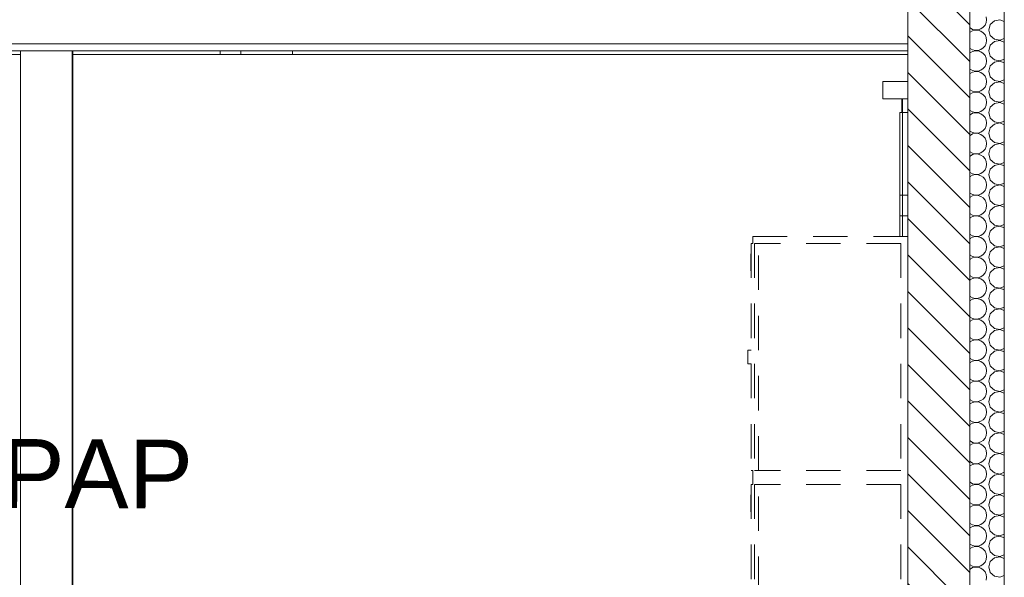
# Model space of a CAD drawing. Header units: millimetres. Extents: x 17009 to 157603, y -19950 to 21829.
# Tile 201 of 208: x 74677 to 77535, y 8040 to 9660. Entities that reach past the tile are written whole.
import ezdxf

# ---------------------------------------------------------------- set-up
doc = ezdxf.new("R2010")
doc.units = ezdxf.units.MM
doc.header["$MEASUREMENT"] = 0
doc.linetypes.add('! STR Pointille', pattern=[175, 100, -75])
for name, color, linetype in [('01-STR_Murs extérieurs.ARCHI', 7, 'Continuous'), ('04-SOE_Cloisons .ARCHI', 7, 'Continuous'), ('04-SOE_Faux Plafond.ARCHI', 7, 'Continuous'), ('05-INF _ ANNOTATIONS.ARCHI', 7, 'Continuous'), ('06-REP _ EQUIP MOBI _ Fluides.ARCHI', 7, 'Continuous'), ('06-REP _ EQUIP MOBI _ hors marché.ARCHI', 7, 'Continuous'), ('06-REP _ EQUIP MOBI _ marché.ARCHI', 7, 'Continuous')]:
    doc.layers.add(name, color=color, linetype=linetype)
doc.styles.add('STYLE_GENERE_1', font='arial.ttf')

# ---------------------------------------------------------------- blocks, each defined once
blk = doc.blocks.new('*X44')
at = {"layer": '01-STR_Murs extérieurs.ARCHI', "color": 7, "linetype": 'Continuous', "lineweight": 5}
for p, q in [((77484, 9660), (77482.9, 9668.2)), ((77435.3, 9636.5), (77436, 9636)), ((77436, 9636), (77443.2, 9632)), ((77467.4, 9633.2), (77474.2, 9637.9)), ((77474.2, 9637.9), (77479.5, 9644.2)), ((77479.5, 9644.2), (77482.9, 9651.8)), ((77482.9, 9651.8), (77484, 9660)), ((77494.5, 9645.8), (77490, 9630)), ((77506.6, 9656.8), (77494.5, 9645.8)), ((77522.7, 9659.9), (77506.6, 9656.8)), ((77535.3, 9655), (77522.7, 9659.9)), ((77435.3, 9623.5), (77436, 9624)), ((77443.2, 9628), (77436, 9624)), ((77443.2, 9632), (77451.3, 9630.1)), ((77451.3, 9629.9), (77443.2, 9628)), ((77451.3, 9630.1), (77459.6, 9630.5)), ((77459.6, 9629.5), (77451.3, 9629.9)), ((77459.6, 9630.5), (77467.4, 9633.2)), ((77467.4, 9626.8), (77459.6, 9629.5)), ((77474.2, 9622.1), (77467.4, 9626.8)), ((77479.5, 9615.8), (77474.2, 9622.1)), ((77482.9, 9608.2), (77479.5, 9615.8)), ((77484, 9600), (77482.9, 9608.2)), ((77490, 9630), (77494.5, 9614.2)), ((77494.5, 9614.2), (77506.6, 9603.2)), ((77467.4, 9573.2), (77474.2, 9577.9)), ((77474.2, 9577.9), (77479.5, 9584.2)), ((77479.5, 9584.2), (77482.9, 9591.8)), ((77482.9, 9591.8), (77484, 9600)), ((77494.5, 9585.8), (77490, 9570)), ((77506.6, 9596.8), (77494.5, 9585.8)), ((77506.6, 9603.2), (77522.7, 9600.1)), ((77522.7, 9599.9), (77506.6, 9596.8)), ((77522.7, 9600.1), (77535.3, 9605)), ((77535.3, 9595), (77522.7, 9599.9)), ((77435.3, 9576.5), (77436, 9576)), ((77435.3, 9563.5), (77436, 9564)), ((77436, 9576), (77443.2, 9572)), ((77443.2, 9568), (77436, 9564)), ((77443.2, 9572), (77451.3, 9570.1)), ((77451.3, 9569.9), (77443.2, 9568)), ((77451.3, 9570.1), (77459.6, 9570.5)), ((77459.6, 9569.5), (77451.3, 9569.9)), ((77459.6, 9570.5), (77467.4, 9573.2)), ((77467.4, 9566.8), (77459.6, 9569.5)), ((77474.2, 9562.1), (77467.4, 9566.8)), ((77479.5, 9555.8), (77474.2, 9562.1)), ((77482.9, 9548.2), (77479.5, 9555.8)), ((77490, 9570), (77494.5, 9554.2)), ((77494.5, 9554.2), (77506.6, 9543.2)), ((77474.2, 9517.9), (77479.5, 9524.2)), ((77479.5, 9524.2), (77482.9, 9531.8)), ((77484, 9540), (77482.9, 9548.2)), ((77482.9, 9531.8), (77484, 9540)), ((77494.5, 9525.8), (77490, 9510)), ((77506.6, 9536.8), (77494.5, 9525.8)), ((77506.6, 9543.2), (77522.7, 9540.1)), ((77522.7, 9539.9), (77506.6, 9536.8)), ((77522.7, 9540.1), (77535.3, 9545)), ((77535.3, 9535), (77522.7, 9539.9)), ((77435.3, 9516.5), (77436, 9516)), ((77435.3, 9503.5), (77436, 9504)), ((77436, 9516), (77443.2, 9512)), ((77443.2, 9508), (77436, 9504)), ((77443.2, 9512), (77451.3, 9510.1)), ((77451.3, 9509.9), (77443.2, 9508)), ((77451.3, 9510.1), (77459.6, 9510.5)), ((77459.6, 9509.5), (77451.3, 9509.9)), ((77459.6, 9510.5), (77467.4, 9513.2)), ((77467.4, 9506.8), (77459.6, 9509.5)), ((77467.4, 9513.2), (77474.2, 9517.9)), ((77474.2, 9502.1), (77467.4, 9506.8)), ((77479.5, 9495.8), (77474.2, 9502.1)), ((77482.9, 9488.2), (77479.5, 9495.8)), ((77490, 9510), (77494.5, 9494.2)), ((77494.5, 9494.2), (77506.6, 9483.2)), ((77474.2, 9457.9), (77479.5, 9464.2)), ((77479.5, 9464.2), (77482.9, 9471.8)), ((77484, 9480), (77482.9, 9488.2)), ((77482.9, 9471.8), (77484, 9480)), ((77494.5, 9465.8), (77490, 9450)), ((77506.6, 9476.8), (77494.5, 9465.8)), ((77506.6, 9483.2), (77522.7, 9480.1)), ((77522.7, 9479.9), (77506.6, 9476.8)), ((77522.7, 9480.1), (77535.3, 9485)), ((77535.3, 9475), (77522.7, 9479.9)), ((77435.3, 9456.5), (77436, 9456)), ((77435.3, 9443.5), (77436, 9444)), ((77436, 9456), (77443.2, 9452)), ((77443.2, 9448), (77436, 9444)), ((77443.2, 9452), (77451.3, 9450.1)), ((77451.3, 9449.9), (77443.2, 9448)), ((77451.3, 9450.1), (77459.6, 9450.5)), ((77459.6, 9449.5), (77451.3, 9449.9)), ((77459.6, 9450.5), (77467.4, 9453.2)), ((77467.4, 9446.8), (77459.6, 9449.5)), ((77467.4, 9453.2), (77474.2, 9457.9)), ((77474.2, 9442.1), (77467.4, 9446.8)), ((77479.5, 9435.8), (77474.2, 9442.1)), ((77482.9, 9428.2), (77479.5, 9435.8)), ((77490, 9450), (77494.5, 9434.2)), ((77494.5, 9434.2), (77506.6, 9423.2)), ((77479.5, 9404.2), (77482.9, 9411.8)), ((77484, 9420), (77482.9, 9428.2)), ((77482.9, 9411.8), (77484, 9420)), ((77494.5, 9405.8), (77490, 9390)), ((77506.6, 9416.8), (77494.5, 9405.8)), ((77506.6, 9423.2), (77522.7, 9420.1)), ((77522.7, 9419.9), (77506.6, 9416.8)), ((77522.7, 9420.1), (77535.3, 9425)), ((77535.3, 9415), (77522.7, 9419.9)), ((77435.3, 9396.5), (77436, 9396)), ((77435.3, 9383.5), (77436, 9384)), ((77436, 9396), (77443.2, 9392)), ((77443.2, 9388), (77436, 9384)), ((77443.2, 9392), (77451.3, 9390.1)), ((77451.3, 9389.9), (77443.2, 9388)), ((77451.3, 9390.1), (77459.6, 9390.5)), ((77459.6, 9389.5), (77451.3, 9389.9)), ((77459.6, 9390.5), (77467.4, 9393.2)), ((77467.4, 9386.8), (77459.6, 9389.5)), ((77467.4, 9393.2), (77474.2, 9397.9)), ((77474.2, 9382.1), (77467.4, 9386.8)), ((77474.2, 9397.9), (77479.5, 9404.2)), ((77479.5, 9375.8), (77474.2, 9382.1)), ((77490, 9390), (77494.5, 9374.2)), ((77482.9, 9368.2), (77479.5, 9375.8)), ((77479.5, 9344.2), (77482.9, 9351.8)), ((77484, 9360), (77482.9, 9368.2)), ((77482.9, 9351.8), (77484, 9360)), ((77494.5, 9374.2), (77506.6, 9363.2)), ((77506.6, 9356.8), (77494.5, 9345.8)), ((77506.6, 9363.2), (77522.7, 9360.1)), ((77522.7, 9359.9), (77506.6, 9356.8)), ((77522.7, 9360.1), (77535.3, 9365)), ((77535.3, 9355), (77522.7, 9359.9)), ((77435.3, 9336.5), (77436, 9336)), ((77435.3, 9323.5), (77436, 9324)), ((77436, 9336), (77443.2, 9332)), ((77443.2, 9328), (77436, 9324)), ((77443.2, 9332), (77451.3, 9330.1)), ((77451.3, 9329.9), (77443.2, 9328)), ((77451.3, 9330.1), (77459.6, 9330.5)), ((77459.6, 9329.5), (77451.3, 9329.9)), ((77459.6, 9330.5), (77467.4, 9333.2)), ((77467.4, 9326.8), (77459.6, 9329.5)), ((77467.4, 9333.2), (77474.2, 9337.9)), ((77474.2, 9322.1), (77467.4, 9326.8)), ((77474.2, 9337.9), (77479.5, 9344.2)), ((77479.5, 9315.8), (77474.2, 9322.1)), ((77494.5, 9345.8), (77490, 9330)), ((77490, 9330), (77494.5, 9314.2)), ((77482.9, 9308.2), (77479.5, 9315.8)), ((77479.5, 9284.2), (77482.9, 9291.8)), ((77484, 9300), (77482.9, 9308.2)), ((77482.9, 9291.8), (77484, 9300)), ((77494.5, 9314.2), (77506.6, 9303.2)), ((77506.6, 9296.8), (77494.5, 9285.8)), ((77506.6, 9303.2), (77522.7, 9300.1)), ((77522.7, 9299.9), (77506.6, 9296.8)), ((77522.7, 9300.1), (77535.3, 9305)), ((77535.3, 9295), (77522.7, 9299.9)), ((77435.3, 9276.5), (77436, 9276)), ((77435.3, 9263.5), (77436, 9264)), ((77436, 9276), (77443.2, 9272)), ((77443.2, 9268), (77436, 9264)), ((77443.2, 9272), (77451.3, 9270.1)), ((77451.3, 9269.9), (77443.2, 9268)), ((77451.3, 9270.1), (77459.6, 9270.5)), ((77459.6, 9269.5), (77451.3, 9269.9)), ((77459.6, 9270.5), (77467.4, 9273.2)), ((77467.4, 9266.8), (77459.6, 9269.5)), ((77467.4, 9273.2), (77474.2, 9277.9)), ((77474.2, 9262.1), (77467.4, 9266.8)), ((77474.2, 9277.9), (77479.5, 9284.2)), ((77494.5, 9285.8), (77490, 9270)), ((77490, 9270), (77494.5, 9254.2)), ((77479.5, 9255.8), (77474.2, 9262.1)), ((77482.9, 9248.2), (77479.5, 9255.8)), ((77484, 9240), (77482.9, 9248.2)), ((77482.9, 9231.8), (77484, 9240)), ((77494.5, 9254.2), (77506.6, 9243.2)), ((77506.6, 9236.8), (77494.5, 9225.8)), ((77506.6, 9243.2), (77522.7, 9240.1)), ((77522.7, 9239.9), (77506.6, 9236.8)), ((77522.7, 9240.1), (77535.3, 9245)), ((77535.3, 9235), (77522.7, 9239.9)), ((77435.3, 9216.5), (77436, 9216)), ((77436, 9216), (77443.2, 9212)), ((77443.2, 9208), (77436, 9204)), ((77443.2, 9212), (77451.3, 9210.1)), ((77451.3, 9209.9), (77443.2, 9208)), ((77451.3, 9210.1), (77459.6, 9210.5)), ((77459.6, 9209.5), (77451.3, 9209.9)), ((77459.6, 9210.5), (77467.4, 9213.2)), ((77467.4, 9206.8), (77459.6, 9209.5)), ((77467.4, 9213.2), (77474.2, 9217.9)), ((77474.2, 9202.1), (77467.4, 9206.8)), ((77474.2, 9217.9), (77479.5, 9224.2)), ((77479.5, 9224.2), (77482.9, 9231.8)), ((77494.5, 9225.8), (77490, 9210)), ((77490, 9210), (77494.5, 9194.2)), ((77435.3, 9203.5), (77436, 9204)), ((77479.5, 9195.8), (77474.2, 9202.1)), ((77482.9, 9188.2), (77479.5, 9195.8)), ((77484, 9180), (77482.9, 9188.2)), ((77482.9, 9171.8), (77484, 9180)), ((77494.5, 9194.2), (77506.6, 9183.2)), ((77506.6, 9176.8), (77494.5, 9165.8)), ((77506.6, 9183.2), (77522.7, 9180.1)), ((77522.7, 9179.9), (77506.6, 9176.8)), ((77522.7, 9180.1), (77535.3, 9185)), ((77535.3, 9175), (77522.7, 9179.9)), ((77435.3, 9156.5), (77436, 9156)), ((77436, 9156), (77443.2, 9152)), ((77443.2, 9148), (77436, 9144)), ((77443.2, 9152), (77451.3, 9150.1)), ((77451.3, 9149.9), (77443.2, 9148)), ((77451.3, 9150.1), (77459.6, 9150.5)), ((77459.6, 9149.5), (77451.3, 9149.9)), ((77459.6, 9150.5), (77467.4, 9153.2)), ((77467.4, 9146.8), (77459.6, 9149.5)), ((77467.4, 9153.2), (77474.2, 9157.9)), ((77474.2, 9157.9), (77479.5, 9164.2)), ((77479.5, 9164.2), (77482.9, 9171.8)), ((77494.5, 9165.8), (77490, 9150)), ((77490, 9150), (77494.5, 9134.2)), ((77435.3, 9143.5), (77436, 9144)), ((77474.2, 9142.1), (77467.4, 9146.8)), ((77479.5, 9135.8), (77474.2, 9142.1)), ((77482.9, 9128.2), (77479.5, 9135.8)), ((77484, 9120), (77482.9, 9128.2)), ((77482.9, 9111.8), (77484, 9120)), ((77494.5, 9134.2), (77506.6, 9123.2)), ((77506.6, 9123.2), (77522.7, 9120.1)), ((77522.7, 9119.9), (77506.6, 9116.8)), ((77522.7, 9120.1), (77535.3, 9125)), ((77535.3, 9115), (77522.7, 9119.9)), ((77435.3, 9096.5), (77436, 9096)), ((77436, 9096), (77443.2, 9092)), ((77443.2, 9092), (77451.3, 9090.1)), ((77459.6, 9090.5), (77467.4, 9093.2)), ((77467.4, 9093.2), (77474.2, 9097.9)), ((77474.2, 9097.9), (77479.5, 9104.2)), ((77479.5, 9104.2), (77482.9, 9111.8)), ((77494.5, 9105.8), (77490, 9090)), ((77506.6, 9116.8), (77494.5, 9105.8)), ((77435.3, 9083.5), (77436, 9084)), ((77443.2, 9088), (77436, 9084)), ((77451.3, 9089.9), (77443.2, 9088)), ((77451.3, 9090.1), (77459.6, 9090.5)), ((77459.6, 9089.5), (77451.3, 9089.9)), ((77467.4, 9086.8), (77459.6, 9089.5)), ((77474.2, 9082.1), (77467.4, 9086.8)), ((77479.5, 9075.8), (77474.2, 9082.1)), ((77482.9, 9068.2), (77479.5, 9075.8)), ((77484, 9060), (77482.9, 9068.2)), ((77490, 9090), (77494.5, 9074.2)), ((77494.5, 9074.2), (77506.6, 9063.2)), ((77506.6, 9063.2), (77522.7, 9060.1)), ((77522.7, 9060.1), (77535.3, 9065)), ((77435.3, 9036.5), (77436, 9036)), ((77436, 9036), (77443.2, 9032)), ((77467.4, 9033.2), (77474.2, 9037.9)), ((77474.2, 9037.9), (77479.5, 9044.2)), ((77479.5, 9044.2), (77482.9, 9051.8)), ((77482.9, 9051.8), (77484, 9060)), ((77494.5, 9045.8), (77490, 9030)), ((77506.6, 9056.8), (77494.5, 9045.8)), ((77522.7, 9059.9), (77506.6, 9056.8)), ((77535.3, 9055), (77522.7, 9059.9)), ((77435.3, 9023.5), (77436, 9024)), ((77443.2, 9028), (77436, 9024)), ((77443.2, 9032), (77451.3, 9030.1)), ((77451.3, 9029.9), (77443.2, 9028)), ((77451.3, 9030.1), (77459.6, 9030.5)), ((77459.6, 9029.5), (77451.3, 9029.9)), ((77459.6, 9030.5), (77467.4, 9033.2)), ((77467.4, 9026.8), (77459.6, 9029.5)), ((77474.2, 9022.1), (77467.4, 9026.8)), ((77479.5, 9015.8), (77474.2, 9022.1)), ((77482.9, 9008.2), (77479.5, 9015.8)), ((77484, 9000), (77482.9, 9008.2)), ((77490, 9030), (77494.5, 9014.2)), ((77494.5, 9014.2), (77506.6, 9003.2)), ((77435.3, 8976.5), (77436, 8976)), ((77467.4, 8973.2), (77474.2, 8977.9)), ((77474.2, 8977.9), (77479.5, 8984.2)), ((77479.5, 8984.2), (77482.9, 8991.8)), ((77482.9, 8991.8), (77484, 9000)), ((77494.5, 8985.8), (77490, 8970)), ((77506.6, 8996.8), (77494.5, 8985.8)), ((77506.6, 9003.2), (77522.7, 9000.1)), ((77522.7, 8999.9), (77506.6, 8996.8)), ((77522.7, 9000.1), (77535.3, 9005)), ((77535.3, 8995), (77522.7, 8999.9)), ((77435.3, 8963.5), (77436, 8964)), ((77436, 8976), (77443.2, 8972)), ((77443.2, 8968), (77436, 8964)), ((77443.2, 8972), (77451.3, 8970.1)), ((77451.3, 8969.9), (77443.2, 8968)), ((77451.3, 8970.1), (77459.6, 8970.5)), ((77459.6, 8969.5), (77451.3, 8969.9)), ((77459.6, 8970.5), (77467.4, 8973.2)), ((77467.4, 8966.8), (77459.6, 8969.5)), ((77474.2, 8962.1), (77467.4, 8966.8)), ((77479.5, 8955.8), (77474.2, 8962.1)), ((77482.9, 8948.2), (77479.5, 8955.8)), ((77484, 8940), (77482.9, 8948.2)), ((77490, 8970), (77494.5, 8954.2)), ((77494.5, 8954.2), (77506.6, 8943.2)), ((77474.2, 8917.9), (77479.5, 8924.2)), ((77479.5, 8924.2), (77482.9, 8931.8)), ((77482.9, 8931.8), (77484, 8940)), ((77494.5, 8925.8), (77490, 8910)), ((77506.6, 8936.8), (77494.5, 8925.8)), ((77506.6, 8943.2), (77522.7, 8940.1)), ((77522.7, 8939.9), (77506.6, 8936.8)), ((77522.7, 8940.1), (77535.3, 8945)), ((77535.3, 8935), (77522.7, 8939.9)), ((77435.3, 8916.5), (77436, 8916)), ((77435.3, 8903.5), (77436, 8904)), ((77436, 8916), (77443.2, 8912)), ((77443.2, 8908), (77436, 8904)), ((77443.2, 8912), (77451.3, 8910.1)), ((77451.3, 8909.9), (77443.2, 8908)), ((77451.3, 8910.1), (77459.6, 8910.5)), ((77459.6, 8909.5), (77451.3, 8909.9)), ((77459.6, 8910.5), (77467.4, 8913.2)), ((77467.4, 8906.8), (77459.6, 8909.5)), ((77467.4, 8913.2), (77474.2, 8917.9)), ((77474.2, 8902.1), (77467.4, 8906.8)), ((77479.5, 8895.8), (77474.2, 8902.1)), ((77482.9, 8888.2), (77479.5, 8895.8)), ((77490, 8910), (77494.5, 8894.2)), ((77494.5, 8894.2), (77506.6, 8883.2)), ((77474.2, 8857.9), (77479.5, 8864.2)), ((77479.5, 8864.2), (77482.9, 8871.8)), ((77484, 8880), (77482.9, 8888.2)), ((77482.9, 8871.8), (77484, 8880)), ((77494.5, 8865.8), (77490, 8850)), ((77506.6, 8876.8), (77494.5, 8865.8)), ((77506.6, 8883.2), (77522.7, 8880.1)), ((77522.7, 8879.9), (77506.6, 8876.8)), ((77522.7, 8880.1), (77535.3, 8885)), ((77535.3, 8875), (77522.7, 8879.9)), ((77435.3, 8856.5), (77436, 8856)), ((77435.3, 8843.5), (77436, 8844)), ((77436, 8856), (77443.2, 8852)), ((77443.2, 8848), (77436, 8844)), ((77443.2, 8852), (77451.3, 8850.1)), ((77451.3, 8849.9), (77443.2, 8848)), ((77451.3, 8850.1), (77459.6, 8850.5)), ((77459.6, 8849.5), (77451.3, 8849.9)), ((77459.6, 8850.5), (77467.4, 8853.2)), ((77467.4, 8846.8), (77459.6, 8849.5)), ((77467.4, 8853.2), (77474.2, 8857.9)), ((77474.2, 8842.1), (77467.4, 8846.8)), ((77479.5, 8835.8), (77474.2, 8842.1)), ((77482.9, 8828.2), (77479.5, 8835.8)), ((77490, 8850), (77494.5, 8834.2)), ((77494.5, 8834.2), (77506.6, 8823.2)), ((77479.5, 8804.2), (77482.9, 8811.8)), ((77484, 8820), (77482.9, 8828.2)), ((77482.9, 8811.8), (77484, 8820)), ((77494.5, 8805.8), (77490, 8790)), ((77506.6, 8816.8), (77494.5, 8805.8)), ((77506.6, 8823.2), (77522.7, 8820.1)), ((77522.7, 8819.9), (77506.6, 8816.8)), ((77522.7, 8820.1), (77535.3, 8825)), ((77535.3, 8815), (77522.7, 8819.9)), ((77435.3, 8796.5), (77436, 8796)), ((77435.3, 8783.5), (77436, 8784)), ((77436, 8796), (77443.2, 8792)), ((77443.2, 8788), (77436, 8784)), ((77443.2, 8792), (77451.3, 8790.1)), ((77451.3, 8789.9), (77443.2, 8788)), ((77451.3, 8790.1), (77459.6, 8790.5)), ((77459.6, 8789.5), (77451.3, 8789.9)), ((77459.6, 8790.5), (77467.4, 8793.2)), ((77467.4, 8786.8), (77459.6, 8789.5)), ((77467.4, 8793.2), (77474.2, 8797.9)), ((77474.2, 8782.1), (77467.4, 8786.8)), ((77474.2, 8797.9), (77479.5, 8804.2)), ((77479.5, 8775.8), (77474.2, 8782.1)), ((77490, 8790), (77494.5, 8774.2)), ((77482.9, 8768.2), (77479.5, 8775.8)), ((77479.5, 8744.2), (77482.9, 8751.8)), ((77484, 8760), (77482.9, 8768.2)), ((77482.9, 8751.8), (77484, 8760)), ((77494.5, 8774.2), (77506.6, 8763.2)), ((77506.6, 8756.8), (77494.5, 8745.8)), ((77506.6, 8763.2), (77522.7, 8760.1)), ((77522.7, 8759.9), (77506.6, 8756.8)), ((77522.7, 8760.1), (77535.3, 8765)), ((77535.3, 8755), (77522.7, 8759.9)), ((77435.3, 8736.5), (77436, 8736)), ((77435.3, 8723.5), (77436, 8724)), ((77436, 8736), (77443.2, 8732)), ((77443.2, 8728), (77436, 8724)), ((77443.2, 8732), (77451.3, 8730.1)), ((77451.3, 8729.9), (77443.2, 8728)), ((77451.3, 8730.1), (77459.6, 8730.5)), ((77459.6, 8729.5), (77451.3, 8729.9)), ((77459.6, 8730.5), (77467.4, 8733.2)), ((77467.4, 8726.8), (77459.6, 8729.5)), ((77467.4, 8733.2), (77474.2, 8737.9)), ((77474.2, 8722.1), (77467.4, 8726.8)), ((77474.2, 8737.9), (77479.5, 8744.2)), ((77479.5, 8715.8), (77474.2, 8722.1)), ((77494.5, 8745.8), (77490, 8730)), ((77490, 8730), (77494.5, 8714.2)), ((77482.9, 8708.2), (77479.5, 8715.8)), ((77479.5, 8684.2), (77482.9, 8691.8)), ((77484, 8700), (77482.9, 8708.2)), ((77482.9, 8691.8), (77484, 8700)), ((77494.5, 8714.2), (77506.6, 8703.2)), ((77506.6, 8696.8), (77494.5, 8685.8)), ((77506.6, 8703.2), (77522.7, 8700.1)), ((77522.7, 8699.9), (77506.6, 8696.8)), ((77522.7, 8700.1), (77535.3, 8705)), ((77535.3, 8695), (77522.7, 8699.9)), ((77435.3, 8676.5), (77436, 8676)), ((77435.3, 8663.5), (77436, 8664)), ((77436, 8676), (77443.2, 8672)), ((77443.2, 8668), (77436, 8664)), ((77443.2, 8672), (77451.3, 8670.1)), ((77451.3, 8669.9), (77443.2, 8668)), ((77451.3, 8670.1), (77459.6, 8670.5)), ((77459.6, 8669.5), (77451.3, 8669.9)), ((77459.6, 8670.5), (77467.4, 8673.2)), ((77467.4, 8666.8), (77459.6, 8669.5)), ((77467.4, 8673.2), (77474.2, 8677.9)), ((77474.2, 8662.1), (77467.4, 8666.8)), ((77474.2, 8677.9), (77479.5, 8684.2)), ((77479.5, 8655.8), (77474.2, 8662.1)), ((77494.5, 8685.8), (77490, 8670)), ((77490, 8670), (77494.5, 8654.2)), ((77482.9, 8648.2), (77479.5, 8655.8)), ((77484, 8640), (77482.9, 8648.2)), ((77482.9, 8631.8), (77484, 8640)), ((77494.5, 8654.2), (77506.6, 8643.2)), ((77506.6, 8636.8), (77494.5, 8625.8)), ((77506.6, 8643.2), (77522.7, 8640.1)), ((77522.7, 8639.9), (77506.6, 8636.8)), ((77522.7, 8640.1), (77535.3, 8645)), ((77535.3, 8635), (77522.7, 8639.9)), ((77435.3, 8616.5), (77436, 8616)), ((77436, 8616), (77443.2, 8612)), ((77443.2, 8608), (77436, 8604)), ((77443.2, 8612), (77451.3, 8610.1)), ((77451.3, 8609.9), (77443.2, 8608)), ((77451.3, 8610.1), (77459.6, 8610.5)), ((77459.6, 8609.5), (77451.3, 8609.9)), ((77459.6, 8610.5), (77467.4, 8613.2)), ((77467.4, 8606.8), (77459.6, 8609.5)), ((77467.4, 8613.2), (77474.2, 8617.9)), ((77474.2, 8602.1), (77467.4, 8606.8)), ((77474.2, 8617.9), (77479.5, 8624.2)), ((77479.5, 8624.2), (77482.9, 8631.8)), ((77494.5, 8625.8), (77490, 8610)), ((77490, 8610), (77494.5, 8594.2)), ((77435.3, 8603.5), (77436, 8604)), ((77479.5, 8595.8), (77474.2, 8602.1)), ((77482.9, 8588.2), (77479.5, 8595.8)), ((77484, 8580), (77482.9, 8588.2)), ((77482.9, 8571.8), (77484, 8580)), ((77494.5, 8594.2), (77506.6, 8583.2)), ((77506.6, 8576.8), (77494.5, 8565.8)), ((77506.6, 8583.2), (77522.7, 8580.1)), ((77522.7, 8579.9), (77506.6, 8576.8)), ((77522.7, 8580.1), (77535.3, 8585)), ((77535.3, 8575), (77522.7, 8579.9)), ((77435.3, 8556.5), (77436, 8556)), ((77436, 8556), (77443.2, 8552)), ((77443.2, 8548), (77436, 8544)), ((77443.2, 8552), (77451.3, 8550.1)), ((77451.3, 8549.9), (77443.2, 8548)), ((77451.3, 8550.1), (77459.6, 8550.5)), ((77459.6, 8549.5), (77451.3, 8549.9)), ((77459.6, 8550.5), (77467.4, 8553.2)), ((77467.4, 8546.8), (77459.6, 8549.5)), ((77467.4, 8553.2), (77474.2, 8557.9)), ((77474.2, 8557.9), (77479.5, 8564.2)), ((77479.5, 8564.2), (77482.9, 8571.8)), ((77494.5, 8565.8), (77490, 8550)), ((77490, 8550), (77494.5, 8534.2)), ((77435.3, 8543.5), (77436, 8544)), ((77474.2, 8542.1), (77467.4, 8546.8)), ((77479.5, 8535.8), (77474.2, 8542.1)), ((77482.9, 8528.2), (77479.5, 8535.8)), ((77484, 8520), (77482.9, 8528.2)), ((77482.9, 8511.8), (77484, 8520)), ((77494.5, 8534.2), (77506.6, 8523.2)), ((77506.6, 8523.2), (77522.7, 8520.1)), ((77522.7, 8519.9), (77506.6, 8516.8)), ((77522.7, 8520.1), (77535.3, 8525)), ((77535.3, 8515), (77522.7, 8519.9)), ((77435.3, 8496.5), (77436, 8496)), ((77436, 8496), (77443.2, 8492)), ((77443.2, 8492), (77451.3, 8490.1)), ((77451.3, 8490.1), (77459.6, 8490.5)), ((77459.6, 8490.5), (77467.4, 8493.2)), ((77467.4, 8493.2), (77474.2, 8497.9)), ((77474.2, 8497.9), (77479.5, 8504.2)), ((77479.5, 8504.2), (77482.9, 8511.8)), ((77494.5, 8505.8), (77490, 8490)), ((77506.6, 8516.8), (77494.5, 8505.8)), ((77435.3, 8483.5), (77436, 8484)), ((77443.2, 8488), (77436, 8484)), ((77451.3, 8489.9), (77443.2, 8488)), ((77459.6, 8489.5), (77451.3, 8489.9)), ((77467.4, 8486.8), (77459.6, 8489.5)), ((77474.2, 8482.1), (77467.4, 8486.8)), ((77479.5, 8475.8), (77474.2, 8482.1)), ((77482.9, 8468.2), (77479.5, 8475.8)), ((77484, 8460), (77482.9, 8468.2)), ((77490, 8490), (77494.5, 8474.2)), ((77494.5, 8474.2), (77506.6, 8463.2)), ((77506.6, 8463.2), (77522.7, 8460.1)), ((77522.7, 8460.1), (77535.3, 8465)), ((77435.3, 8436.5), (77436, 8436)), ((77436, 8436), (77443.2, 8432)), ((77467.4, 8433.2), (77474.2, 8437.9)), ((77474.2, 8437.9), (77479.5, 8444.2)), ((77479.5, 8444.2), (77482.9, 8451.8)), ((77482.9, 8451.8), (77484, 8460)), ((77494.5, 8445.8), (77490, 8430)), ((77506.6, 8456.8), (77494.5, 8445.8)), ((77522.7, 8459.9), (77506.6, 8456.8)), ((77535.3, 8455), (77522.7, 8459.9)), ((77435.3, 8423.5), (77436, 8424)), ((77443.2, 8428), (77436, 8424)), ((77443.2, 8432), (77451.3, 8430.1)), ((77451.3, 8429.9), (77443.2, 8428)), ((77451.3, 8430.1), (77459.6, 8430.5)), ((77459.6, 8429.5), (77451.3, 8429.9)), ((77459.6, 8430.5), (77467.4, 8433.2)), ((77467.4, 8426.8), (77459.6, 8429.5)), ((77474.2, 8422.1), (77467.4, 8426.8)), ((77479.5, 8415.8), (77474.2, 8422.1)), ((77482.9, 8408.2), (77479.5, 8415.8)), ((77484, 8400), (77482.9, 8408.2)), ((77490, 8430), (77494.5, 8414.2)), ((77494.5, 8414.2), (77506.6, 8403.2)), ((77522.7, 8400.1), (77535.3, 8405)), ((77435.3, 8376.5), (77436, 8376)), ((77467.4, 8373.2), (77474.2, 8377.9)), ((77474.2, 8377.9), (77479.5, 8384.2)), ((77479.5, 8384.2), (77482.9, 8391.8)), ((77482.9, 8391.8), (77484, 8400)), ((77494.5, 8385.8), (77490, 8370)), ((77506.6, 8396.8), (77494.5, 8385.8)), ((77506.6, 8403.2), (77522.7, 8400.1)), ((77522.7, 8399.9), (77506.6, 8396.8)), ((77535.3, 8395), (77522.7, 8399.9)), ((77435.3, 8363.5), (77436, 8364)), ((77436, 8376), (77443.2, 8372)), ((77443.2, 8368), (77436, 8364)), ((77443.2, 8372), (77451.3, 8370.1)), ((77451.3, 8369.9), (77443.2, 8368)), ((77451.3, 8370.1), (77459.6, 8370.5)), ((77459.6, 8369.5), (77451.3, 8369.9)), ((77459.6, 8370.5), (77467.4, 8373.2)), ((77467.4, 8366.8), (77459.6, 8369.5)), ((77474.2, 8362.1), (77467.4, 8366.8)), ((77479.5, 8355.8), (77474.2, 8362.1)), ((77482.9, 8348.2), (77479.5, 8355.8)), ((77484, 8340), (77482.9, 8348.2)), ((77490, 8370), (77494.5, 8354.2)), ((77494.5, 8354.2), (77506.6, 8343.2)), ((77474.2, 8317.9), (77479.5, 8324.2)), ((77479.5, 8324.2), (77482.9, 8331.8)), ((77482.9, 8331.8), (77484, 8340)), ((77494.5, 8325.8), (77490, 8310)), ((77506.6, 8336.8), (77494.5, 8325.8)), ((77506.6, 8343.2), (77522.7, 8340.1)), ((77522.7, 8339.9), (77506.6, 8336.8)), ((77522.7, 8340.1), (77535.3, 8345)), ((77535.3, 8335), (77522.7, 8339.9)), ((77435.3, 8316.5), (77436, 8316)), ((77435.3, 8303.5), (77436, 8304)), ((77436, 8316), (77443.2, 8312)), ((77443.2, 8308), (77436, 8304)), ((77443.2, 8312), (77451.3, 8310.1)), ((77451.3, 8309.9), (77443.2, 8308)), ((77451.3, 8310.1), (77459.6, 8310.5)), ((77459.6, 8309.5), (77451.3, 8309.9)), ((77459.6, 8310.5), (77467.4, 8313.2)), ((77467.4, 8306.8), (77459.6, 8309.5)), ((77467.4, 8313.2), (77474.2, 8317.9)), ((77474.2, 8302.1), (77467.4, 8306.8)), ((77479.5, 8295.8), (77474.2, 8302.1)), ((77482.9, 8288.2), (77479.5, 8295.8)), ((77490, 8310), (77494.5, 8294.2)), ((77494.5, 8294.2), (77506.6, 8283.2)), ((77474.2, 8257.9), (77479.5, 8264.2)), ((77479.5, 8264.2), (77482.9, 8271.8)), ((77484, 8280), (77482.9, 8288.2)), ((77482.9, 8271.8), (77484, 8280)), ((77494.5, 8265.8), (77490, 8250)), ((77506.6, 8276.8), (77494.5, 8265.8)), ((77506.6, 8283.2), (77522.7, 8280.1)), ((77522.7, 8279.9), (77506.6, 8276.8)), ((77522.7, 8280.1), (77535.3, 8285)), ((77535.3, 8275), (77522.7, 8279.9)), ((77435.3, 8256.5), (77436, 8256)), ((77435.3, 8243.5), (77436, 8244)), ((77436, 8256), (77443.2, 8252)), ((77443.2, 8248), (77436, 8244)), ((77443.2, 8252), (77451.3, 8250.1)), ((77451.3, 8249.9), (77443.2, 8248)), ((77451.3, 8250.1), (77459.6, 8250.5)), ((77459.6, 8249.5), (77451.3, 8249.9)), ((77459.6, 8250.5), (77467.4, 8253.2)), ((77467.4, 8246.8), (77459.6, 8249.5)), ((77467.4, 8253.2), (77474.2, 8257.9)), ((77474.2, 8242.1), (77467.4, 8246.8)), ((77479.5, 8235.8), (77474.2, 8242.1)), ((77482.9, 8228.2), (77479.5, 8235.8)), ((77490, 8250), (77494.5, 8234.2)), ((77494.5, 8234.2), (77506.6, 8223.2)), ((77479.5, 8204.2), (77482.9, 8211.8)), ((77484, 8220), (77482.9, 8228.2)), ((77482.9, 8211.8), (77484, 8220)), ((77494.5, 8205.8), (77490, 8190)), ((77506.6, 8216.8), (77494.5, 8205.8)), ((77506.6, 8223.2), (77522.7, 8220.1)), ((77522.7, 8219.9), (77506.6, 8216.8)), ((77522.7, 8220.1), (77535.3, 8225)), ((77535.3, 8215), (77522.7, 8219.9)), ((77435.3, 8196.5), (77436, 8196)), ((77435.3, 8183.5), (77436, 8184)), ((77436, 8196), (77443.2, 8192)), ((77443.2, 8188), (77436, 8184)), ((77443.2, 8192), (77451.3, 8190.1)), ((77451.3, 8189.9), (77443.2, 8188)), ((77451.3, 8190.1), (77459.6, 8190.5)), ((77459.6, 8189.5), (77451.3, 8189.9)), ((77459.6, 8190.5), (77467.4, 8193.2)), ((77467.4, 8186.8), (77459.6, 8189.5)), ((77467.4, 8193.2), (77474.2, 8197.9)), ((77474.2, 8182.1), (77467.4, 8186.8)), ((77474.2, 8197.9), (77479.5, 8204.2)), ((77479.5, 8175.8), (77474.2, 8182.1)), ((77490, 8190), (77494.5, 8174.2)), ((77482.9, 8168.2), (77479.5, 8175.8)), ((77479.5, 8144.2), (77482.9, 8151.8)), ((77484, 8160), (77482.9, 8168.2)), ((77482.9, 8151.8), (77484, 8160)), ((77494.5, 8174.2), (77506.6, 8163.2)), ((77506.6, 8156.8), (77494.5, 8145.8)), ((77506.6, 8163.2), (77522.7, 8160.1)), ((77522.7, 8159.9), (77506.6, 8156.8)), ((77522.7, 8160.1), (77535.3, 8165)), ((77535.3, 8155), (77522.7, 8159.9)), ((77435.3, 8136.5), (77436, 8136)), ((77435.3, 8123.5), (77436, 8124)), ((77436, 8136), (77443.2, 8132)), ((77443.2, 8128), (77436, 8124)), ((77443.2, 8132), (77451.3, 8130.1)), ((77451.3, 8129.9), (77443.2, 8128)), ((77451.3, 8130.1), (77459.6, 8130.5)), ((77459.6, 8129.5), (77451.3, 8129.9)), ((77459.6, 8130.5), (77467.4, 8133.2)), ((77467.4, 8126.8), (77459.6, 8129.5)), ((77467.4, 8133.2), (77474.2, 8137.9)), ((77474.2, 8122.1), (77467.4, 8126.8)), ((77474.2, 8137.9), (77479.5, 8144.2)), ((77479.5, 8115.8), (77474.2, 8122.1)), ((77494.5, 8145.8), (77490, 8130)), ((77490, 8130), (77494.5, 8114.2)), ((77482.9, 8108.2), (77479.5, 8115.8)), ((77479.5, 8084.2), (77482.9, 8091.8)), ((77484, 8100), (77482.9, 8108.2)), ((77482.9, 8091.8), (77484, 8100)), ((77494.5, 8114.2), (77506.6, 8103.2)), ((77506.6, 8096.8), (77494.5, 8085.8)), ((77506.6, 8103.2), (77522.7, 8100.1)), ((77522.7, 8099.9), (77506.6, 8096.8)), ((77522.7, 8100.1), (77535.3, 8105)), ((77535.3, 8095), (77522.7, 8099.9)), ((77435.3, 8076.5), (77436, 8076)), ((77435.3, 8063.5), (77436, 8064)), ((77436, 8076), (77443.2, 8072)), ((77443.2, 8068), (77436, 8064)), ((77443.2, 8072), (77451.3, 8070.1)), ((77451.3, 8069.9), (77443.2, 8068)), ((77451.3, 8070.1), (77459.6, 8070.5)), ((77459.6, 8069.5), (77451.3, 8069.9)), ((77459.6, 8070.5), (77467.4, 8073.2)), ((77467.4, 8066.8), (77459.6, 8069.5)), ((77467.4, 8073.2), (77474.2, 8077.9)), ((77474.2, 8062.1), (77467.4, 8066.8)), ((77474.2, 8077.9), (77479.5, 8084.2)), ((77479.5, 8055.8), (77474.2, 8062.1)), ((77494.5, 8085.8), (77490, 8070)), ((77490, 8070), (77494.5, 8054.2)), ((77482.9, 8048.2), (77479.5, 8055.8)), ((77484, 8040), (77482.9, 8048.2)), ((77482.9, 8031.8), (77484, 8040)), ((77494.5, 8054.2), (77506.6, 8043.2)), ((77506.6, 8043.2), (77522.7, 8040.1)), ((77522.7, 8040.1), (77535.3, 8045))]:
    blk.add_line(p, q, dxfattribs=at)
blk = doc.blocks.new('Élément de coupe_34_1')
at = {"layer": '01-STR_Murs extérieurs.ARCHI', "linetype": 'Continuous', "lineweight": 0, "true_color": 0x000000}
h = blk.add_hatch(dxfattribs=at)
h.set_pattern_fill('Hachure_simple_0001', color=18, style=0, pattern_type=2)
h.set_pattern_definition([(315, (0, 0), (53.03301, 53.03301), [])])
h.paths.add_polyline_path([(77255.2, 6930), (77435.3, 6930), (77435.3, 10230), (77255.2, 10230), (77255.2, 10210), (77415.3, 10210), (77415.3, 9990), (77255.2, 9990)])
at = {"layer": '01-STR_Murs extérieurs.ARCHI', "color": 7, "linetype": 'Continuous', "lineweight": 5}
for p, q in [((77435.3, 10230), (77435.3, 6930)), ((77535.3, 10230), (77535.3, 6930)), ((77255.2, 9570), (77255.2, 9030))]:
    blk.add_line(p, q, dxfattribs=at)
at = {"layer": '01-STR_Murs extérieurs.ARCHI', "color": 7, "linetype": 'Continuous', "lineweight": 5, "flags": 128}
blk.add_lwpolyline([(77255.2, 9030), (77255.2, 8330), (77255.2, 7630), (77255.2, 6930)], dxfattribs=at)
at = {"layer": '01-STR_Murs extérieurs.ARCHI', "lineweight": 0}
blk.add_blockref('*X44', (0, 0), dxfattribs=at)
blk = doc.blocks.new('Élément de coupe_357_1')
at = {"layer": '04-SOE_Cloisons .ARCHI', "color": 7, "linetype": 'Continuous', "lineweight": 5}
for p, q in [((73760.8, 9559), (74678.7, 9559)), ((74830.7, 9559), (77255.2, 9559))]:
    blk.add_line(p, q, dxfattribs=at)
blk = doc.blocks.new('Élément de coupe_488_1')
at = {"layer": '04-SOE_Faux Plafond.ARCHI', "color": 7, "linetype": 'Continuous', "lineweight": 5}
for p, q in [((77255.2, 9590), (61639.1, 9590)), ((77255.2, 9570), (61639.1, 9570))]:
    blk.add_line(p, q, dxfattribs=at)
at = {"layer": '04-SOE_Faux Plafond.ARCHI', "color": 7, "linetype": 'Continuous', "lineweight": 5, "flags": 128}
blk.add_lwpolyline([(77255.2, 9980), (77255.2, 9590), (77255.2, 9570)], dxfattribs=at)
blk = doc.blocks.new('Élément de coupe_569_1')
at = {"layer": '06-REP _ EQUIP MOBI _ hors marché.ARCHI', "color": 252, "linetype": '! STR Pointille', "lineweight": 5}
for p, q in [((76799.9, 9010), (76799.9, 8350)), ((76804.9, 9010), (76799.9, 9010)), ((76804.9, 9030), (76804.9, 9010)), ((76809.9, 9010), (76809.9, 8350)), ((77235.2, 9010), (76809.9, 9010)), ((76821.2, 8350), (76821.2, 9010)), ((77235.2, 9010), (77235.2, 8350)), ((76799.9, 8980), (76799.1, 8980)), ((76799.1, 8930), (76799.1, 8980)), ((76799.9, 8930), (76799.1, 8930)), ((76790.6, 8694.1), (76790.4, 8680)), ((76791.1, 8700), (76790.6, 8694.1)), ((76799.9, 8700), (76791.1, 8700)), ((76790.4, 8680), (76790.6, 8665.9)), ((76790.6, 8665.9), (76791.1, 8660)), ((76799.9, 8660), (76791.1, 8660)), ((76804.9, 8350), (76799.9, 8350)), ((77235.2, 8350), (76809.9, 8350)), ((76799.9, 8310), (76799.9, 7650)), ((76804.9, 8310), (76799.9, 8310)), ((76809.9, 8310), (76809.9, 7650)), ((77235.2, 8310), (76809.9, 8310)), ((76821.2, 7650), (76821.2, 8310)), ((77235.2, 8310), (77235.2, 7650)), ((76799.9, 8280), (76799.1, 8280)), ((76799.1, 8230), (76799.1, 8280)), ((76799.9, 8230), (76799.1, 8230)), ((76790.6, 7994.1), (76790.4, 7980)), ((76790.4, 7980), (76790.6, 7965.9)), ((76791.1, 8000), (76790.6, 7994.1)), ((76799.9, 8000), (76791.1, 8000)), ((76790.6, 7965.9), (76791.1, 7960)), ((76799.9, 7960), (76791.1, 7960)), ((76804.9, 7650), (76799.9, 7650)), ((77235.2, 7650), (76809.9, 7650)), ((76799.9, 7610), (76799.9, 6950)), ((76804.9, 7610), (76799.9, 7610)), ((76809.9, 7610), (76809.9, 6950)), ((77235.2, 7610), (76809.9, 7610)), ((76821.2, 6950), (76821.2, 7610)), ((77235.2, 7610), (77235.2, 6950)), ((76799.9, 7580), (76799.1, 7580)), ((76799.1, 7530), (76799.1, 7580)), ((76799.9, 7530), (76799.1, 7530)), ((76790.6, 7294.1), (76790.4, 7280)), ((76791.1, 7300), (76790.6, 7294.1)), ((76799.9, 7300), (76791.1, 7300)), ((76790.4, 7280), (76790.6, 7265.9)), ((76790.6, 7265.9), (76791.1, 7260)), ((76799.9, 7260), (76791.1, 7260)), ((76804.9, 6950), (76799.9, 6950)), ((76804.9, 6950), (76804.9, 6930)), ((77235.2, 6950), (76809.9, 6950))]:
    blk.add_line(p, q, dxfattribs=at)
at = {"layer": '06-REP _ EQUIP MOBI _ hors marché.ARCHI', "color": 252, "linetype": '! STR Pointille', "lineweight": 5, "flags": 128}
for points in [[(77255.2, 9030), (77235.2, 9030), (76804.9, 9030)], [(76804.9, 8350), (76804.9, 8330), (76804.9, 8310)], [(76804.9, 7650), (76804.9, 7630), (76804.9, 7610)], [(77255.2, 6930), (77235.2, 6930), (76804.9, 6930)]]:
    blk.add_lwpolyline(points, dxfattribs=at)
blk = doc.blocks.new('Élément de coupe_596_1')
at = {"layer": '06-REP _ EQUIP MOBI _ marché.ARCHI', "color": 7, "linetype": 'Continuous', "lineweight": 5}
for p, q in [((77255.2, 9480), (77182.5, 9480)), ((77182.5, 9430), (77182.5, 9480)), ((77255.2, 9430), (77182.5, 9430)), ((77238.1, 9390), (77238.1, 9430)), ((77239.8, 9030), (77239.8, 9430)), ((77232.3, 9390), (77232.3, 9150)), ((77238.9, 9390), (77232.4, 9390)), ((77232.4, 9390), (77232.4, 9150)), ((77255.2, 9390), (77239.8, 9390)), ((77232.3, 9150), (77232.3, 9030)), ((77238.9, 9150), (77232.4, 9150)), ((77232.4, 9150), (77232.4, 9030)), ((77255.2, 9150), (77239.8, 9150)), ((77232.4, 9090), (77238.9, 9090)), ((77239.8, 9090), (77255.2, 9090))]:
    blk.add_line(p, q, dxfattribs=at)
blk = doc.blocks.new('Élément de coupe_832_1')
at = {"layer": '06-REP _ EQUIP MOBI _ Fluides.ARCHI', "color": 7, "linetype": 'Continuous', "lineweight": 5}
for p, q in [((74678.7, 6930), (74678.7, 9570)), ((74828.7, 7680), (74828.7, 9570)), ((74828.7, 6930), (74828.7, 7655)), ((74678.7, 6930), (74828.7, 6930))]:
    blk.add_line(p, q, dxfattribs=at)
blk = doc.blocks.new('Élément de coupe_833_1')
at = {"layer": '06-REP _ EQUIP MOBI _ Fluides.ARCHI', "color": 7, "linetype": 'Continuous', "lineweight": 5}
blk.add_line((74830.7, 7680), (74830.7, 9570), dxfattribs=at)
blk = doc.blocks.new('Élément de coupe_1193_1')
at = {"layer": '06-REP _ EQUIP MOBI _ Fluides.ARCHI', "color": 7, "linetype": 'Continuous', "lineweight": 5}
for p, q in [((75318.4, 9559), (75318.4, 9570)), ((75468.4, 9559), (75468.4, 9570))]:
    blk.add_line(p, q, dxfattribs=at)
blk = doc.blocks.new('Élément de coupe_1194_1')
at = {"layer": '06-REP _ EQUIP MOBI _ Fluides.ARCHI', "color": 7, "linetype": 'Continuous', "lineweight": 5}
blk.add_line((75258.4, 9559), (75258.4, 9570), dxfattribs=at)

msp = doc.modelspace()

# ---------------------------------------------------------------- block references
at = {"layer": '01-STR_Murs extérieurs.ARCHI', "lineweight": 0}
msp.add_blockref('Élément de coupe_34_1', (0, 0), dxfattribs=at)
at = {"layer": '04-SOE_Cloisons .ARCHI', "lineweight": 0}
msp.add_blockref('Élément de coupe_357_1', (0, 0), dxfattribs=at)
at = {"layer": '04-SOE_Faux Plafond.ARCHI', "lineweight": 0}
msp.add_blockref('Élément de coupe_488_1', (0, 0), dxfattribs=at)
at = {"layer": '06-REP _ EQUIP MOBI _ Fluides.ARCHI', "lineweight": 0}
for name in ['Élément de coupe_832_1', 'Élément de coupe_833_1', 'Élément de coupe_1194_1', 'Élément de coupe_1193_1']:
    msp.add_blockref(name, (0, 0), dxfattribs=at)
at = {"layer": '06-REP _ EQUIP MOBI _ hors marché.ARCHI', "lineweight": 0}
msp.add_blockref('Élément de coupe_569_1', (0, 0), dxfattribs=at)
at = {"layer": '06-REP _ EQUIP MOBI _ marché.ARCHI', "lineweight": 0}
msp.add_blockref('Élément de coupe_596_1', (0, 0), dxfattribs=at)

# ---------------------------------------------------------------- texts
at = {"layer": '05-INF _ ANNOTATIONS.ARCHI', "color": 7, "linetype": 'Continuous', "lineweight": 5, "insert": (74418.877, 8341.371), "char_height": 200, "attachment_point": 4, "rotation": 359.745113, "style": 'STYLE_GENERE_1'}
msp.add_mtext('\\A1;{\\pql;\\fArial|b0|i0|c0|p0;\\W1.000000;CPAP}', dxfattribs=at)

doc.saveas('drawing.dxf')
